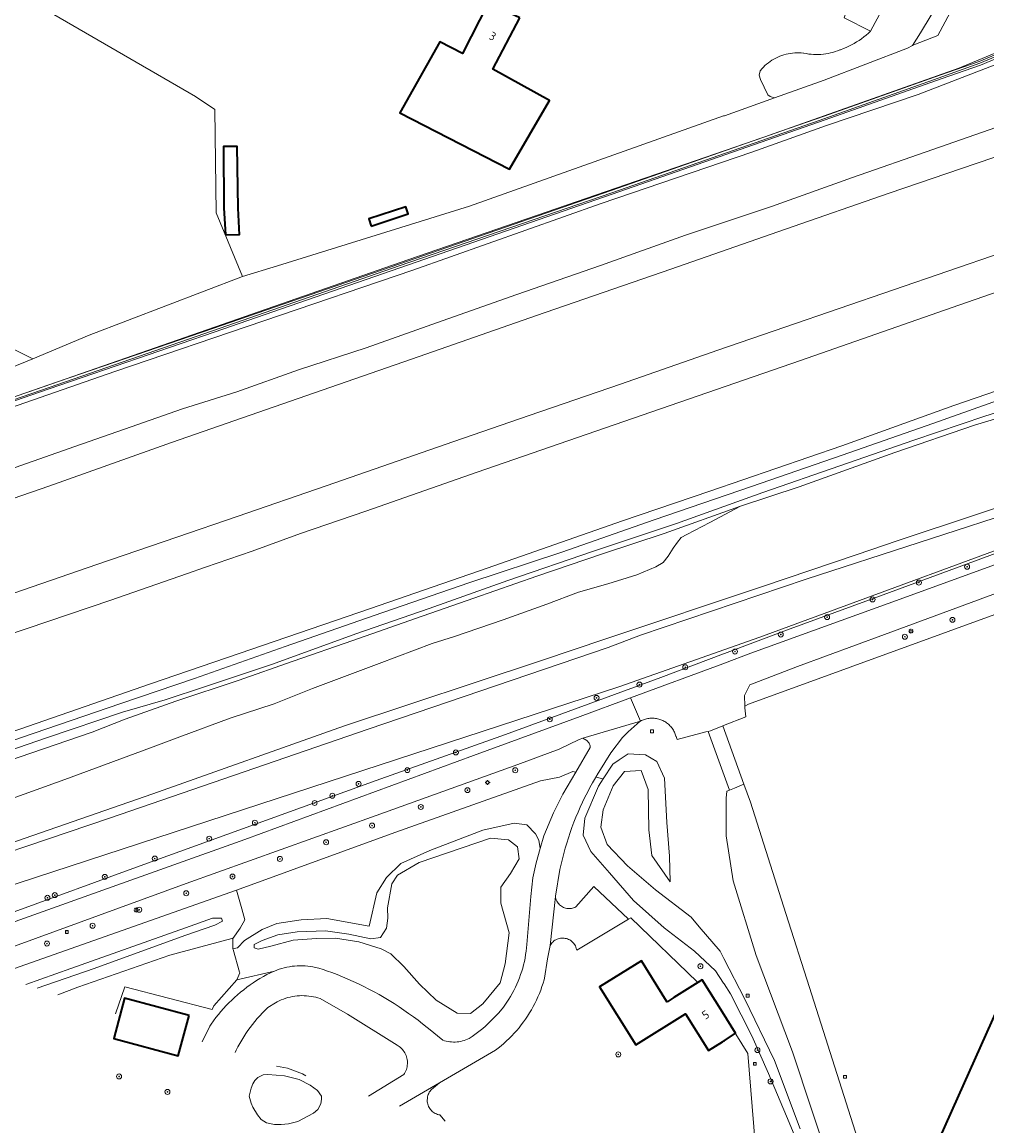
# Model space of a CAD drawing. Extents: x 152761 to 155748, y 459947 to 462743.
# Tile 47 of 256: x 153887 to 154042, y 460081 to 460258. Entities that reach past the tile are written whole.
import ezdxf
from ezdxf.enums import TextEntityAlignment as Align

# ---------------------------------------------------------------- set-up
doc = ezdxf.new("R2010")
doc.units = 0
doc.header["$LTSCALE"] = 0.75
doc.layers.get('0').update_dxf_attribs({"linetype": 'CONTINUOUS'})
for name, color, linetype, lineweight in [('B-RO-GR-BEPLANTING_CULTUUR_BOSPLANTSOEN-GV', 251, 'CONTINUOUS', 18), ('B-RO-GR-BOOM-S', 96, 'CONTINUOUS', 25), ('B-RO-GR-BOS_GEMENGD-GV', 251, 'CONTINUOUS', 13), ('B-RO-GR-BOS_LOOF-GV', 251, 'CONTINUOUS', 13), ('B-RO-GR-GRAS-GV', 251, 'CONTINUOUS', 13), ('B-RO-GR-GROENVOORZIENING-GV', 251, 'CONTINUOUS', 18), ('B-RO-GR-STRUIK-GV', 251, 'CONTINUOUS', 13), ('B-RO-IE-TERREINAFSCHEIDING_KUNSTMATIG_HEKWERK-G', 251, 'IE-TERREINAFSCHEIDING-KUNSTMATIG', 18), ('B-RO-IE-TERREINAFSCHEIDING_KUNSTMATIG_MUUR-GV', 251, 'CONTINUOUS', 18), ('B-RO-KL-ET_LS_OV_LICHTMAST-S', 251, 'CONTINUOUS', 25), ('B-RO-KW-KUNSTWERK_GELUIDSWERING_SCHERM-G', 251, 'CONTINUOUS', 18), ('B-RO-OG-BEBOUWING-GV', 6, 'CONTINUOUS', 35), ('B-RO-OG-BEBOUWING-T18', 1, 'CONTINUOUS', 18), ('B-RO-OG-TERREIN_CULTUURSCHEIDING-GV', 251, 'CONTINUOUS', 18), ('B-RO-OG-WATER_MEER-GV', 251, 'CONTINUOUS', 18), ('B-RO-OG-WATER_SLOOT-GV', 251, 'CONTINUOUS', 18), ('B-RO-RI-GWA_RIOOLPUT-S', 251, 'CONTINUOUS', 25), ('B-RO-VH-VERHARDING_ASFALT-GV', 251, 'CONTINUOUS', 18), ('B-RO-VH-VERHARDING_BETONSTRAATSTEEN-GV', 251, 'CONTINUOUS', 18), ('B-RO-VH-VERHARDING_FUNDERING_ZAND-GV', 251, 'CONTINUOUS', 18), ('B-RO-VH-VERHARDING_GESLOTEN-GV', 251, 'CONTINUOUS', 18), ('B-RO-VH-VERHARDING_TEGEL-GV', 251, 'CONTINUOUS', 18)]:
    doc.layers.add(name, color=color, linetype=linetype, lineweight=lineweight)
doc.styles.add('NLCS-ISO', font='NLCS-ISO.ttf')
doc.styles.add('NLCS-ISO-M200-T18', font='NLCS-ISO.ttf', dxfattribs={"height": 0.36})
doc.linetypes.add('IE-TERREINAFSCHEIDING-KUNSTMATIG', pattern='A,4,[82,NLCS.SHX,S=0.75,R=90,X=0,Y=0],4,-2', length=10)

# ---------------------------------------------------------------- blocks, each defined once
blk = doc.blocks.new('SKL-ET_OV_LICHTMAST-SO')
at = {"color": 0, "linetype": 'ByBlock', "lineweight": 18}
for points in [[(-1.25, 0), (-2, 0)], [(-1.41, 1.41), (-0.88, 0.88)], [(0, 2), (0, 1.25)], [(0.88, 0.88), (1.41, 1.41)], [(2, 0), (1.25, 0)], [(-1.41, -1.41), (-0.88, -0.88)], [(0, -1.25), (0, -2)], [(0.88, -0.88), (1.41, -1.41)]]:
    blk.add_lwpolyline(points, dxfattribs=at)
blk.add_circle((0, 0), 1, dxfattribs=at)
blk = doc.blocks.new('SRI-PUT_INSPECTIEPUT_RIOOLPUT-SO')
at = {"color": 0, "linetype": 'ByBlock', "lineweight": 18}
blk.add_lwpolyline([(-1.12, -1.12), (1.12, -1.12), (1.12, 1.12), (-1.12, 1.12)], close=True, dxfattribs=at)
at = {"color": 0, "linetype": 'ByBlock', "lineweight": 18, "style": 'NLCS-ISO'}
blk.add_text('r', height=1.5, dxfattribs=at).set_placement((0, 0.28), align=Align.MIDDLE_CENTER)
blk = doc.blocks.new('SGR-BOOM_01-SO')
at = {"linetype": 'ByBlock', "lineweight": 18}
h = blk.add_hatch(color=0, dxfattribs=at)
h.dxf.hatch_style = 1
edge = h.paths.add_edge_path()
edge.add_arc((0, 0), 0.25, 0, 360)
at = {"color": 0, "linetype": 'ByBlock', "lineweight": 18}
for radius in [2, 0.25]:
    blk.add_circle((0, 0), radius, dxfattribs=at)

msp = doc.modelspace()

# ---------------------------------------------------------------- linework, layer by layer
at = {"layer": 'B-RO-GR-BEPLANTING_CULTUUR_BOSPLANTSOEN-GV', "flags": 128}
for points in [[(153968.387, 460128.919), (153966.313, 460129.165), (153961.312, 460128.051), (153952.772, 460124.817), (153948.124, 460122.724), (153945.827, 460120.448), (153944.27, 460117.999), (153943.046, 460112.627), (153936.209, 460113.863), (153932.07, 460113.627), (153928.188, 460113.085), (153925.84, 460112.084), (153923.003, 460110.328), (153921.861, 460109.133), (153921.107, 460108.998), (153921.142, 460108.873), (153922.166, 460105.25), (153922.201, 460105.125), (153921.731, 460104.032), (153927.777, 460105.422), (153928.17, 460105.576), (153928.569, 460105.715), (153928.972, 460105.839), (153929.38, 460105.948), (153929.792, 460106.04), (153930.206, 460106.118), (153930.624, 460106.179), (153931.043, 460106.225), (153931.464, 460106.254), (153931.886, 460106.268), (153932.308, 460106.266), (153932.73, 460106.247), (153933.15, 460106.213), (153933.569, 460106.163), (153933.986, 460106.097), (153934.4, 460106.015), (153934.93, 460105.865), (153935.623, 460105.654), (153936.311, 460105.427), (153936.993, 460105.186), (153937.867, 460104.849), (153938.735, 460104.497), (153939.597, 460104.13), (153940.452, 460103.749), (153941.301, 460103.353), (153942.142, 460102.943), (153942.977, 460102.518), (153943.804, 460102.08), (153944.624, 460101.627), (153945.436, 460101.16), (153946.24, 460100.68), (153947.035, 460100.185), (153947.822, 460099.678), (153948.6, 460099.157), (153949.369, 460098.622), (153950.129, 460098.075), (153950.879, 460097.515), (153951.62, 460096.942), (153952.351, 460096.356), (153952.58, 460096.168), (153954.852, 460094.318), (153955.13, 460094.227), (153955.412, 460094.151), (153955.699, 460094.091), (153955.988, 460094.047), (153956.279, 460094.019), (153956.571, 460094.006), (153956.864, 460094.01), (153957.155, 460094.029), (153957.446, 460094.065), (153957.734, 460094.116), (153958.019, 460094.183), (153958.299, 460094.266), (153958.575, 460094.363), (153958.845, 460094.476), (153959.091, 460094.594), (153959.106, 460094.603), (153959.563, 460094.897), (153960.011, 460095.204), (153960.45, 460095.524), (153960.879, 460095.857), (153961.298, 460096.203), (153961.707, 460096.56), (153962.105, 460096.93), (153963.874, 460098.71), (153964.612, 460099.637), (153964.844, 460099.956), (153965.158, 460100.41), (153965.46, 460100.874), (153965.748, 460101.345), (153966.022, 460101.825), (153966.283, 460102.312), (153966.529, 460102.807), (153966.761, 460103.308), (153966.979, 460103.816), (153967.182, 460104.33), (153967.371, 460104.849), (153967.544, 460105.374), (153967.703, 460105.903), (153967.846, 460106.436), (153967.973, 460106.973), (153968.086, 460107.513), (153968.182, 460108.057), (153968.263, 460108.602), (153968.329, 460109.15), (153968.378, 460109.699), (153969.014, 460117.383), (153969.333, 460120.403), (153969.851, 460122.809), (153970.535, 460125.138), (153970.297, 460126.479), (153969.775, 460127.457)], [(153965.404, 460126.53), (153962.52, 460126.798), (153951.036, 460122.872), (153947.603, 460120.842), (153946.667, 460119.417), (153945.994, 460115.592), (153946.014, 460113.898), (153945.824, 460112.297), (153944.855, 460110.829), (153943.279, 460110.611), (153939.742, 460111.348), (153935.986, 460111.867), (153931.421, 460111.735), (153928.337, 460111.24), (153925.832, 460110.331), (153924.506, 460109.703), (153924.548, 460109.146), (153925.171, 460108.957), (153927.196, 460109.435), (153930.818, 460110.376), (153934.559, 460110.667), (153937.61, 460110.719), (153941.351, 460110.101), (153944.972, 460109.001), (153946.504, 460108.182), (153948.577, 460106.161), (153951.106, 460103.297), (153953.818, 460100.744), (153957.144, 460098.64), (153959.306, 460098.622), (153961.296, 460100.15), (153964.064, 460103.515), (153964.89, 460106.591), (153965.512, 460111.58), (153964.195, 460116.32), (153964.176, 460118.889), (153965.749, 460121.12), (153967.13, 460123.449), (153966.871, 460125.392)], [(153951.036, 460122.872), (153962.52, 460126.798), (153965.404, 460126.53), (153966.871, 460125.392), (153967.13, 460123.449), (153965.749, 460121.12), (153964.176, 460118.889), (153964.195, 460116.32), (153965.512, 460111.58), (153964.89, 460106.591), (153964.064, 460103.515), (153961.296, 460100.15), (153959.306, 460098.622), (153957.144, 460098.64), (153953.818, 460100.744), (153951.106, 460103.297), (153948.577, 460106.161), (153946.504, 460108.182), (153944.972, 460109.001), (153941.351, 460110.101), (153937.61, 460110.719), (153934.559, 460110.667), (153930.818, 460110.376), (153927.196, 460109.435), (153925.171, 460108.957), (153924.548, 460109.146), (153924.506, 460109.703), (153925.832, 460110.331), (153928.337, 460111.24), (153931.421, 460111.735), (153935.986, 460111.867), (153939.742, 460111.348), (153943.279, 460110.611), (153944.855, 460110.829), (153945.824, 460112.297), (153946.014, 460113.898), (153945.994, 460115.592), (153946.667, 460119.417), (153947.603, 460120.842)]]:
    msp.add_lwpolyline(points, close=True, dxfattribs=at)
for points in [[(153892.991, 460101.586), (153896.193, 460102.813), (153910.962, 460107.956), (153920.951, 460110.64), (153921.076, 460110.674), (153922.301, 460112.317), (153923.006, 460113.664), (153922.547, 460115.414), (153921.676, 460118.42), (153883.025, 460104.835)], [(153887.822, 460103.271), (153895.043, 460105.848), (153913.488, 460112.386), (153917.839, 460113.915), (153919.28, 460113.901), (153919.439, 460113.426), (153918.186, 460112.775), (153913.393, 460111.127), (153898.782, 460105.848), (153889.651, 460102.675)], [(153942.92, 460085.309), (153948.592, 460088.784), (153948.716, 460088.976), (153948.827, 460089.177), (153948.923, 460089.384), (153949.004, 460089.598), (153949.07, 460089.817), (153949.121, 460090.04), (153949.156, 460090.266), (153949.175, 460090.495), (153949.178, 460090.723), (153949.165, 460090.952), (153949.136, 460091.179), (153949.092, 460091.403), (153949.031, 460091.624), (153948.956, 460091.84), (153948.865, 460092.05), (153948.761, 460092.253), (153948.642, 460092.449), (153948.51, 460092.636), (153948.365, 460092.813), (153948.208, 460092.979), (153948.04, 460093.134), (153947.861, 460093.277), (153947.673, 460093.408), (153947.504, 460093.509), (153939.564, 460098.497), (153935.147, 460100.99), (153934.788, 460101.104), (153934.426, 460101.203), (153934.059, 460101.286), (153933.689, 460101.353), (153933.317, 460101.405), (153932.943, 460101.441), (153932.567, 460101.461), (153932.191, 460101.465), (153931.816, 460101.453), (153931.441, 460101.425), (153931.067, 460101.381), (153930.696, 460101.321), (153930.328, 460101.245), (153929.963, 460101.154), (153929.603, 460101.048), (153929.247, 460100.926), (153928.897, 460100.789), (153928.553, 460100.637), (153928.215, 460100.471), (153927.964, 460100.335), (153926.736, 460099.543), (153926.294, 460099.121), (153925.862, 460098.687), (153925.442, 460098.243), (153925.034, 460097.788), (153924.637, 460097.322), (153924.253, 460096.846), (153923.882, 460096.36), (153923.524, 460095.864), (153923.178, 460095.36), (153922.846, 460094.846), (153922.527, 460094.324), (153922.222, 460093.794), (153921.931, 460093.256), (153921.655, 460092.71), (153921.462, 460092.304)], [(153928.144, 460090.126), (153929.902, 460089.825), (153932.318, 460088.884), (153932.832, 460088.598)]]:
    msp.add_lwpolyline(points, dxfattribs=at)
at = {"layer": 'B-RO-GR-BOS_GEMENGD-GV', "flags": 128}
for points in [[(153885.177, 460205.677), (153888.923, 460203.833), (153897.986, 460207.623), (153922.682, 460217.052), (153918.436, 460227.315), (153918.196, 460243.895), (153915.073, 460245.997), (153884.799, 460263.57)], [(154046.905, 460173.69), (154025.639, 460165.878), (154010.092, 460160.221), (154000.139, 460156.472), (154000, 460156.42), (153989.92, 460152.628), (153964.935, 460143.441), (153944.17, 460136.066), (153905.592, 460122.097), (153885.936, 460114.941), (153868.763, 460109.484)], [(153872.135, 460108.385), (153899.426, 460118.157), (153923.041, 460126.585), (153959.785, 460140.06), (153976.944, 460146.328), (153985.064, 460149.337), (153999.875, 460154.826), (154000, 460154.872), (154000.125, 460154.918), (154004.381, 460156.495), (154026.461, 460164.492), (154044.877, 460171.189)], [(154012.314, 460080.078), (154008.173, 460091.036), (154003.41, 460100.914), (154000.064, 460107.416), (154000, 460107.541), (153999.936, 460107.666), (153999.452, 460108.606), (153996.081, 460112.54), (153994.772, 460114.067), (153989.038, 460118.469), (153984.568, 460122.307), (153981.279, 460125.754), (153980.285, 460128.525), (153980.642, 460131.332), (153982.26, 460135.179), (153984.081, 460137.49), (153986.741, 460137.63), (153987.877, 460134.611), (153988, 460128.107), (153988.49, 460123.987), (153991.435, 460119.747), (153991.303, 460123.868), (153990.896, 460129.318), (153990.524, 460136.443), (153989.287, 460139.102), (153987.473, 460140.191), (153984.64, 460140.314), (153983.234, 460139.365), (153982.192, 460138.662), (153980.649, 460136.298), (153979.896, 460135.145), (153977.719, 460130.002), (153977.422, 460127.267), (153978.635, 460124.631), (153981.638, 460121.211), (153985.535, 460116.778), (153990.476, 460112.379), (153995.303, 460108.632), (153998.68, 460105.476), (154000, 460103.475), (154000.082, 460103.35), (154001.135, 460101.754), (154004.554, 460095.004), (154007.201, 460088.928), (154010.531, 460081.071), (154012.904, 460075.371)], [(154012.904, 460075.371), (154010.531, 460081.071), (154007.201, 460088.928), (154004.554, 460095.004), (154001.135, 460101.754), (154000.082, 460103.35), (154000, 460103.475), (153998.68, 460105.476), (153995.303, 460108.632), (153990.476, 460112.379), (153985.535, 460116.778), (153981.638, 460121.211), (153978.635, 460124.631), (153977.422, 460127.267), (153977.719, 460130.002), (153979.896, 460135.145), (153980.649, 460136.298), (153979.463, 460136.585), (153979.387, 460136.459), (153978.947, 460135.695), (153978.521, 460134.924), (153978.109, 460134.144), (153977.711, 460133.358), (153977.328, 460132.564), (153976.958, 460131.764), (153976.604, 460130.957), (153976.264, 460130.143), (153975.938, 460129.324), (153975.628, 460128.499), (153975.333, 460127.668), (153975.052, 460126.832), (153974.788, 460125.991), (153974.538, 460125.146), (153974.303, 460124.296), (153974.084, 460123.442), (153973.881, 460122.584), (153973.693, 460121.723), (153972.969, 460117.432), (153972.974, 460117.39), (153973.005, 460117.205), (153973.051, 460117.023), (153973.113, 460116.845), (153973.189, 460116.673), (153973.28, 460116.509), (153973.384, 460116.353), (153973.502, 460116.206), (153973.631, 460116.07), (153973.772, 460115.945), (153973.922, 460115.833), (153974.082, 460115.734), (153974.249, 460115.648), (153974.423, 460115.578), (153974.603, 460115.522), (153974.786, 460115.482), (153974.973, 460115.458), (153975.161, 460115.449), (153975.348, 460115.457), (153975.535, 460115.481), (153975.718, 460115.52), (153975.898, 460115.575), (153976.073, 460115.644), (153976.24, 460115.729), (153979.151, 460119.023), (153984.718, 460113.782), (153985.072, 460114), (153995.747, 460103.691), (153995.871, 460103.571), (153996.574, 460104.01), (153999.837, 460098.795), (154001.896, 460095.413), (154001.972, 460095.288), (154003.885, 460092.146), (154006.07, 460065.94)], [(153889.651, 460102.675), (153898.782, 460105.848), (153913.393, 460111.127), (153918.186, 460112.775), (153919.439, 460113.426), (153919.28, 460113.901), (153917.839, 460113.915), (153913.488, 460112.386), (153895.043, 460105.848), (153887.822, 460103.271)], [(153902.26, 460098.564), (153903.763, 460102.892), (153917.76, 460099.245), (153918.056, 460099.803), (153921.731, 460104.032), (153922.201, 460105.125), (153922.166, 460105.25), (153921.142, 460108.873), (153921.107, 460108.998), (153921.076, 460110.674), (153920.951, 460110.64), (153910.962, 460107.956), (153896.193, 460102.813), (153892.991, 460101.586)]]:
    msp.add_lwpolyline(points, dxfattribs=at)
at = {"layer": 'B-RO-GR-BOS_LOOF-GV', "flags": 128}
for points in [[(154038.057, 460262.563), (154034.442, 460255.781), (154030.598, 460254.313), (154030.401, 460254.205), (154029.567, 460253.75), (154016.16, 460248.594), (154014.676, 460248.063), (154008.207, 460245.769), (154000.129, 460242.906), (154000, 460242.86), (153959.146, 460228.344), (153928.289, 460218.782), (153922.682, 460217.052), (153897.986, 460207.623), (153888.923, 460203.833), (153882.439, 460201.214), (153880.231, 460203.629), (153837.332, 460185.871), (153830.473, 460183.031), (153795.02, 460171.031)], [(153796.957, 460167.274), (153827.252, 460177.623), (153861.283, 460189.176), (153881.46, 460196.148), (153891.383, 460199.577), (153917.903, 460208.707), (153947.768, 460219.056), (153981.909, 460230.868), (154005.853, 460239.247), (154006.642, 460239.519), (154007.841, 460239.943), (154016.154, 460242.852), (154034.756, 460249.396), (154041.084, 460251.602), (154057.009, 460258.317)]]:
    msp.add_lwpolyline(points, dxfattribs=at)
at = {"layer": 'B-RO-GR-GRAS-GV', "flags": 128}
for points in [[(153798.359, 460166.407), (153830.89, 460177.263), (153864.839, 460188.833), (153902.122, 460201.774), (153950.017, 460218.101), (153980.307, 460228.775), (154004.54, 460237.062), (154016.561, 460241.318), (154031.311, 460246.317), (154046.108, 460252.042), (154064.373, 460259.896), (154072.171, 460263.127), (154071.839, 460264.004), (154057.254, 460257.742), (154041.309, 460251.018), (154034.962, 460248.806), (154016.36, 460242.262), (153982.114, 460230.278), (153947.972, 460218.465), (153918.107, 460208.117), (153891.587, 460198.986), (153861.485, 460188.585), (153827.454, 460177.032), (153797.159, 460166.683)], [(154064.373, 460259.896), (154046.108, 460252.042), (154031.311, 460246.317), (154016.561, 460241.318), (154004.54, 460237.062), (153980.307, 460228.775), (153950.017, 460218.101), (153902.122, 460201.774), (153864.839, 460188.833), (153830.89, 460177.263), (153798.359, 460166.407)], [(153799.366, 460156.464), (153814.249, 460160.975), (153830.895, 460166.305), (153845.566, 460171.418), (153858.625, 460176.901), (153870.99, 460181.475), (153886.108, 460186.356), (153895.673, 460189.722), (153904.744, 460192.9), (153913.013, 460195.803), (153921.726, 460198.514), (153931.677, 460202.038), (153942.52, 460205.605), (153954.747, 460209.945), (153966.789, 460214.18), (153980.194, 460218.846), (153993.865, 460223.686), (154007.702, 460228.306), (154020.742, 460232.995), (154033.655, 460237.471), (154046.071, 460241.814)], [(154048.254, 460198.642), (154033.622, 460193.448), (154019.053, 460188.339), (154004.492, 460183.326), (153988.859, 460177.936), (153973.985, 460172.755), (153959.058, 460167.819), (153943.82, 460162.545), (153929.517, 460157.59), (153914.944, 460152.454), (153903.105, 460148.447), (153887.127, 460142.981), (153868.907, 460136.56), (153855.597, 460132.122), (153837.467, 460125.97), (153828.002, 460122.772)], [(154054.836, 460198.614), (154041.99, 460194.633), (154030.59, 460190.73), (154018.711, 460186.604), (154006.302, 460182.332), (153992.421, 460177.37), (153979.086, 460172.914), (153965.294, 460168.204), (153952.658, 460163.7), (153940.874, 460159.606), (153927.465, 460154.771), (153916.696, 460151.152), (153910.204, 460149.008), (153903.338, 460147.015), (153891.298, 460142.966), (153877.119, 460138.09), (153864.12, 460133.784), (153851.985, 460129.432), (153839.715, 460125.454), (153829.778, 460122.193)], [(153829.778, 460122.193), (153839.715, 460125.454), (153851.985, 460129.432), (153864.12, 460133.784), (153877.119, 460138.09), (153891.298, 460142.966), (153903.338, 460147.015), (153910.204, 460149.008), (153916.696, 460151.152), (153927.465, 460154.771), (153940.874, 460159.606), (153952.658, 460163.7), (153965.294, 460168.204), (153979.086, 460172.914), (153992.421, 460177.37), (154006.302, 460182.332), (154018.711, 460186.604), (154030.59, 460190.73), (154041.99, 460194.633), (154054.836, 460198.614)], [(153832.68, 460121.247), (153835.662, 460122.286), (153848.214, 460126.739), (153861.385, 460131.309), (153875.168, 460135.77), (153886.763, 460139.805), (153898.469, 460143.843), (153903.782, 460145.923), (153911.918, 460148.788), (153921.959, 460152.142), (153930.816, 460155.255), (153940.377, 460158.546), (153950.482, 460162.066), (153959.834, 460165.354), (153969.978, 460168.913), (153980.533, 460172.462), (153990.443, 460175.735), (154002.747, 460180.169), (154012.145, 460183.275), (154027.519, 460188.777), (154040.32, 460193.177), (154053.431, 460197.074)], [(153854.728, 460114.06), (153871.464, 460119.944), (153901.272, 460130.017), (153942.862, 460144.309), (153981.461, 460157.434), (153986.646, 460159.429), (154013.291, 460168.413), (154049.626, 460180.214), (154085.331, 460191.743), (154097.932, 460195.22), (154097.298, 460196.893), (154076.745, 460190.424), (154053.916, 460183.19), (154027.931, 460174.574), (154021.484, 460172.388), (154006.432, 460167.282), (153981.087, 460158.834), (153970.751, 460155.348), (153939.045, 460144.82), (153908.232, 460133.886), (153877.324, 460123.163), (153852.487, 460114.79)], [(153862.529, 460111.516), (153872.771, 460115.065), (153919.883, 460130.409), (153983.341, 460151.167), (154005.845, 460159.105), (154027.539, 460167.067), (154049.077, 460174.995), (154063.823, 460180.61), (154069.697, 460182.956), (154078.084, 460186.407), (154087.827, 460190.619), (154095.425, 460193.575), (154098.139, 460194.676), (154097.932, 460195.22), (154085.331, 460191.743), (154049.626, 460180.214), (154013.291, 460168.413), (153986.646, 460159.429), (153981.461, 460157.434), (153942.862, 460144.309), (153901.272, 460130.017), (153871.464, 460119.944), (153854.728, 460114.06)], [(153882.869, 460132.209), (153894.086, 460136.199), (153907.873, 460141.321), (153912.594, 460143.054), (153920.678, 460146.073), (153927.752, 460148.385), (153933.925, 460150.82), (153944.625, 460154.876), (153953.144, 460158.075), (153956.746, 460159.174), (153964.57, 460161.9), (153971.594, 460164.39), (153976.688, 460166.334), (153981.414, 460167.634), (153986.046, 460169.105), (153989.122, 460170.396), (153990.313, 460171.085), (153991.093, 460172.096), (153991.912, 460173.388), (153992.579, 460174.379), (153993.204, 460175.082), (153994.076, 460175.597), (153997.783, 460177.519), (154002.747, 460180.169), (153990.443, 460175.735), (153980.533, 460172.462), (153969.978, 460168.913), (153959.834, 460165.354), (153950.482, 460162.066), (153940.377, 460158.546), (153930.816, 460155.255), (153921.959, 460152.142), (153911.918, 460148.788), (153903.782, 460145.923), (153898.469, 460143.843), (153886.763, 460139.805)]]:
    msp.add_lwpolyline(points, dxfattribs=at)
at = {"layer": 'B-RO-GR-GROENVOORZIENING-GV', "flags": 128}
for points in [[(154046.071, 460241.814), (154033.655, 460237.471), (154020.742, 460232.995), (154007.702, 460228.306), (153993.865, 460223.686), (153980.194, 460218.846), (153966.789, 460214.18), (153954.747, 460209.945), (153942.52, 460205.605), (153931.677, 460202.038), (153921.726, 460198.514), (153913.013, 460195.803), (153904.744, 460192.9), (153895.673, 460189.722), (153886.108, 460186.356), (153870.99, 460181.475), (153858.625, 460176.901), (153845.566, 460171.418), (153830.895, 460166.305), (153814.249, 460160.975), (153799.366, 460156.464)], [(153796.977, 460151.066), (153808.582, 460154.997), (153818.907, 460158.52), (153829.027, 460162), (153840.245, 460165.84), (153851.318, 460169.657), (153857.32, 460171.711), (153874.265, 460177.419), (153891.517, 460183.375), (153911.22, 460190.399), (153927.766, 460196.099), (153951.075, 460204.217), (153969.898, 460210.773), (153991.522, 460218.241), (154009.961, 460224.692), (154026.605, 460230.437), (154040.633, 460235.242), (154049.443, 460238.213)], [(154044.799, 460220.937), (154009.863, 460208.929), (153999.078, 460205.198), (153983.408, 460199.778), (153968.765, 460194.714), (153956.62, 460190.514), (153936.101, 460183.423), (153921.797, 460178.482), (153912.116, 460175.155), (153899.223, 460170.762), (153882.891, 460165.123), (153861.851, 460157.861), (153854.811, 460155.436), (153839.038, 460150.087), (153823.67, 460144.835), (153809.58, 460140.035), (153795.396, 460135.215)], [(153802.678, 460131.514), (153823.036, 460138.445), (153839.471, 460143.789), (153846.496, 460146.208), (153855.807, 460149.429), (153863.729, 460152.12), (153869.784, 460154.188), (153884.56, 460159.283), (153901.491, 460165.036), (153913.666, 460169.271), (153916.724, 460170.333), (153924.211, 460172.892), (153931.969, 460175.745), (153942.492, 460179.314), (153960.407, 460185.593), (153979.452, 460192.176), (153998.875, 460198.919), (154012.357, 460203.574), (154024.494, 460207.769), (154037.849, 460212.464), (154050.938, 460216.98)], [(154051.086, 460201.167), (154037.009, 460196.325), (154019.015, 460189.831), (153997.818, 460182.564), (153983.752, 460177.764), (153961.98, 460170.16), (153943.234, 460163.687), (153922.131, 460156.45), (153907.846, 460151.58), (153886.858, 460144.284), (153868.003, 460137.812), (153845.897, 460130.526), (153831.495, 460125.539), (153825.613, 460123.551)], [(153828.002, 460122.772), (153837.467, 460125.97), (153855.597, 460132.122), (153868.907, 460136.56), (153887.127, 460142.981), (153903.105, 460148.447), (153914.944, 460152.454), (153929.517, 460157.59), (153943.82, 460162.545), (153959.058, 460167.819), (153973.985, 460172.755), (153988.859, 460177.936), (154004.492, 460183.326), (154019.053, 460188.339), (154033.622, 460193.448), (154048.254, 460198.642)]]:
    msp.add_lwpolyline(points, dxfattribs=at)
at = {"layer": 'B-RO-GR-STRUIK-GV', "flags": 128}
for points in [[(154053.431, 460197.074), (154040.32, 460193.177), (154027.519, 460188.777), (154012.145, 460183.275), (154002.747, 460180.169), (153997.783, 460177.519), (153994.076, 460175.597), (153993.204, 460175.082), (153992.579, 460174.379), (153991.912, 460173.388), (153991.093, 460172.096), (153990.313, 460171.085), (153989.122, 460170.396), (153986.046, 460169.105), (153981.414, 460167.634), (153976.688, 460166.334), (153971.594, 460164.39), (153964.57, 460161.9), (153956.746, 460159.174), (153953.144, 460158.075), (153944.625, 460154.876), (153933.925, 460150.82), (153927.752, 460148.385), (153920.678, 460146.073), (153912.594, 460143.054), (153907.873, 460141.321), (153894.086, 460136.199), (153882.869, 460132.209)], [(153852.487, 460114.79), (153877.324, 460123.163), (153908.232, 460133.886), (153939.045, 460144.82), (153970.751, 460155.348), (153981.087, 460158.834), (154006.432, 460167.282), (154021.484, 460172.388), (154027.931, 460174.574), (154053.916, 460183.19)]]:
    msp.add_lwpolyline(points, dxfattribs=at)
at = {"layer": 'B-RO-IE-TERREINAFSCHEIDING_KUNSTMATIG_HEKWERK-G', "flags": 128}
for points in [[(154006.642, 460239.519), (154037.802, 460250.543), (154063.536, 460261.222), (154092.986, 460273.757), (154091.901, 460277.037), (154093.965, 460277.809)], [(154006.642, 460239.519), (153949.26, 460219.75), (153888.298, 460198.518), (153835.053, 460180.348), (153777.429, 460160.753), (153738.892, 460147.3), (153737.693, 460151.282)]]:
    msp.add_lwpolyline(points, dxfattribs=at)
at = {"layer": 'B-RO-IE-TERREINAFSCHEIDING_KUNSTMATIG_MUUR-GV', "flags": 128}
for points in [[(153797.159, 460166.683), (153827.454, 460177.032), (153861.485, 460188.585), (153891.587, 460198.986), (153918.107, 460208.117), (153947.972, 460218.465), (153982.114, 460230.278), (154016.36, 460242.262), (154034.962, 460248.806), (154041.309, 460251.018), (154057.254, 460257.742), (154071.839, 460264.004)], [(154057.009, 460258.317), (154041.084, 460251.602), (154034.756, 460249.396), (154016.154, 460242.852), (154007.841, 460239.943), (154006.642, 460239.519), (154005.853, 460239.247), (153981.909, 460230.868), (153947.768, 460219.056), (153917.903, 460208.707), (153891.383, 460199.577), (153881.46, 460196.148), (153861.283, 460189.176), (153827.252, 460177.623), (153796.957, 460167.274)]]:
    msp.add_lwpolyline(points, dxfattribs=at)
at = {"layer": 'B-RO-KW-KUNSTWERK_GELUIDSWERING_SCHERM-G', "flags": 128}
msp.add_lwpolyline([(153741.853, 460148.334), (153762.497, 460155.123), (153796.743, 460166.892), (153827.364, 460177.286), (153861.284, 460188.795), (153891.55, 460199.218), (153917.855, 460208.348), (153947.867, 460218.757), (153982.04, 460230.495), (154015.344, 460242.143), (154034.487, 460248.949), (154041.227, 460251.361), (154057.127, 460257.981), (154071.715, 460264.331)], dxfattribs=at)
at = {"layer": 'B-RO-OG-BEBOUWING-GV', "flags": 128}
for points in [[(153967.262, 460258.641), (153962.136, 460260.985), (153958.003, 460252.923), (153954.381, 460254.782), (153947.963, 460243.377), (153965.596, 460234.298), (153972.014, 460245.33), (153962.915, 460250.405)], [(153922.167, 460223.753), (153921.952, 460228.046), (153921.821, 460237.935), (153919.626, 460237.935), (153919.674, 460228.03), (153919.938, 460223.803)], [(153943.333, 460225.162), (153949.276, 460227.118), (153948.899, 460228.264), (153942.956, 460226.308)], [(154106.856, 460152.346), (154077.038, 460165.729), (154067.656, 460144.712), (154058.618, 460124.464), (154063.834, 460122.105), (154061.726, 460117.384), (154059.68, 460112.884), (154051.674, 460116.461), (154029.162, 460066.113), (154032.025, 460064.821), (154030.019, 460060.34), (154031.947, 460059.474), (154059.812, 460046.962)], [(153990.826, 460100.552), (153986.83, 460107.036), (153980.066, 460102.867), (153985.886, 460093.568), (153993.869, 460098.565), (153997.573, 460092.649), (153999.822, 460094.056), (154000, 460094.168), (154000.072, 460094.216), (154001.896, 460095.413), (153999.837, 460098.795), (153996.574, 460104.01), (153995.871, 460103.571), (153992.003, 460101.15), (153991.029, 460100.54), (153990.888, 460100.452)], [(153914.07, 460098.297), (153903.71, 460101.087), (153901.961, 460094.594), (153912.321, 460091.804)]]:
    msp.add_lwpolyline(points, close=True, dxfattribs=at)
at = {"layer": 'B-RO-OG-TERREIN_CULTUURSCHEIDING-GV', "flags": 128}
for points in [[(154058.143, 460297.354), (154056.158, 460298.22), (154055.872, 460298.192), (154055.542, 460298.129), (154055.167, 460297.674), (154054.62, 460296.772), (154037.117, 460265.331), (154031.646, 460256.224), (154030.401, 460254.205), (154030.598, 460254.313), (154034.442, 460255.781), (154038.057, 460262.563), (154043.448, 460259.629), (154042.919, 460260.664), (154042.855, 460260.789), (154039.286, 460262.749), (154041.292, 460266.403), (154041.167, 460266.511), (154040.371, 460267.198), (154055.89, 460296.588)], [(153976.002, 460137.421), (153975.752, 460137.508), (153973.607, 460136.597), (153970.547, 460135.993), (153947.126, 460127.688), (153921.676, 460118.42), (153922.547, 460115.414), (153923.006, 460113.664), (153922.301, 460112.317), (153921.076, 460110.674), (153921.107, 460108.998), (153921.861, 460109.133), (153923.003, 460110.328), (153925.84, 460112.084), (153928.188, 460113.085), (153932.07, 460113.627), (153936.209, 460113.863), (153943.046, 460112.627), (153944.27, 460117.999), (153945.827, 460120.448), (153948.124, 460122.724), (153952.772, 460124.817), (153961.312, 460128.051), (153966.313, 460129.165), (153968.387, 460128.919), (153969.775, 460127.457), (153970.297, 460126.479), (153970.535, 460125.138), (153971.126, 460127.152), (153972.652, 460130.839), (153974.168, 460133.839), (153976.238, 460137.364)]]:
    msp.add_lwpolyline(points, close=True, dxfattribs=at)
for points in [[(153882.439, 460201.214), (153888.923, 460203.833), (153885.177, 460205.677)], [(154049.077, 460174.995), (154027.539, 460167.067), (154005.845, 460159.105), (153983.341, 460151.167), (153919.883, 460130.409), (153872.771, 460115.065), (153862.529, 460111.516)], [(153868.763, 460109.484), (153885.936, 460114.941), (153905.592, 460122.097), (153944.17, 460136.066), (153964.935, 460143.441), (153989.92, 460152.628), (154000, 460156.42), (154000.139, 460156.472), (154010.092, 460160.221), (154025.639, 460165.878), (154046.905, 460173.69)], [(154045.78, 460166.84), (154025.853, 460159.524), (154011.873, 460154.363), (154004.197, 460151.422), (154003.366, 460149.715), (154003.424, 460147.997), (154004.028, 460148.297), (154052.467, 460165.925)], [(154020.415, 460064.321), (154011.083, 460092.454), (154005.268, 460107.925), (154001.539, 460119.906), (154000.437, 460127.15), (154000.411, 460133.184), (154000.535, 460134.344), (154000.928, 460134.502), (153997.511, 460143.95), (153997.169, 460143.859), (153992.514, 460142.616), (153992.357, 460143.132), (153992.35, 460143.157), (153992.298, 460143.328), (153992.239, 460143.496), (153992.172, 460143.661), (153992.098, 460143.824), (153992.016, 460143.983), (153991.928, 460144.138), (153991.833, 460144.288), (153991.731, 460144.435), (153991.622, 460144.577), (153991.508, 460144.714), (153991.387, 460144.845), (153991.26, 460144.971), (153991.128, 460145.091), (153990.991, 460145.205), (153990.849, 460145.313), (153990.702, 460145.414), (153990.551, 460145.509), (153990.396, 460145.597), (153990.236, 460145.678), (153990.074, 460145.751), (153989.908, 460145.817), (153989.74, 460145.876), (153989.569, 460145.927), (153989.395, 460145.971), (153989.22, 460146.006), (153989.044, 460146.034), (153988.867, 460146.054), (153988.689, 460146.065), (153988.51, 460146.069), (153988.332, 460146.065), (153988.154, 460146.053), (153987.977, 460146.033), (153987.8, 460146.005), (153987.625, 460145.969), (153987.452, 460145.925), (153987.282, 460145.874), (153987.113, 460145.815), (153986.947, 460145.748), (153986.785, 460145.674), (153986.626, 460145.593), (153986.583, 460145.559), (153986.087, 460145.158), (153985.601, 460144.745), (153985.125, 460144.319), (153984.661, 460143.882), (153984.207, 460143.434), (153983.765, 460142.974), (153981.873, 460140.494), (153979.961, 460137.41), (153979.841, 460137.215), (153979.463, 460136.585), (153980.649, 460136.298), (153982.192, 460138.662), (153983.234, 460139.365), (153984.64, 460140.314), (153987.473, 460140.191), (153989.287, 460139.102), (153990.524, 460136.443), (153990.896, 460129.318), (153991.303, 460123.868), (153991.435, 460119.747), (153988.49, 460123.987), (153988, 460128.107), (153987.877, 460134.611), (153986.741, 460137.63), (153984.081, 460137.49), (153982.26, 460135.179), (153980.642, 460131.332), (153980.285, 460128.525), (153981.279, 460125.754), (153984.568, 460122.307), (153989.038, 460118.469), (153994.772, 460114.067), (153996.081, 460112.54), (153999.452, 460108.606), (153999.936, 460107.666), (154000, 460107.541), (154000.064, 460107.416), (154003.41, 460100.914), (154008.173, 460091.036), (154012.314, 460080.078)], [(153978.03, 460142.486), (153977.363, 460142.828), (153976.803, 460142.661), (153973.571, 460141.1), (153966.906, 460138.624), (153944.159, 460130.445), (153913.612, 460119.478), (153878.612, 460106.736), (153877.912, 460106.502)], [(153883.025, 460104.835), (153921.676, 460118.42), (153947.126, 460127.688), (153970.547, 460135.993), (153973.607, 460136.597), (153975.752, 460137.508), (153976.002, 460137.421), (153976.238, 460137.364), (153978.573, 460141.341), (153978.573, 460141.633), (153978.385, 460142.049), (153978.03, 460142.486)]]:
    msp.add_lwpolyline(points, dxfattribs=at)
at = {"layer": 'B-RO-OG-WATER_MEER-GV', "flags": 128}
msp.add_lwpolyline([(153925.961, 460088.722), (153925.111, 460088.287), (153924.618, 460087.833), (153924.341, 460087.3), (153924.025, 460086.589), (153923.749, 460085.325), (153924.064, 460084.18), (153924.341, 460083.548), (153925.052, 460082.284), (153925.684, 460081.573), (153926.513, 460081.02), (153927.816, 460080.743), (153928.883, 460080.743), (153930.028, 460080.861), (153931.569, 460081.256), (153934.057, 460082.599), (153934.768, 460083.152), (153935.242, 460084.1), (153935.361, 460084.811), (153935.361, 460085.324), (153934.689, 460086.232), (153933.544, 460087.062), (153931.767, 460087.971), (153929.397, 460088.563), (153926.751, 460088.781)], close=True, dxfattribs=at)
at = {"layer": 'B-RO-OG-WATER_SLOOT-GV', "flags": 128}
msp.add_lwpolyline([(153925.961, 460088.722), (153926.751, 460088.781), (153929.397, 460088.563), (153931.767, 460087.971), (153933.544, 460087.062), (153934.689, 460086.232), (153935.361, 460085.324), (153935.361, 460084.811), (153935.242, 460084.1), (153934.768, 460083.152), (153934.057, 460082.599), (153931.569, 460081.256), (153930.028, 460080.861), (153928.883, 460080.743), (153927.816, 460080.743), (153926.513, 460081.02), (153925.684, 460081.573), (153925.052, 460082.284), (153924.341, 460083.548), (153924.064, 460084.18), (153923.749, 460085.325), (153924.025, 460086.589), (153924.341, 460087.3), (153924.618, 460087.833), (153925.111, 460088.287)], close=True, dxfattribs=at)
msp.add_lwpolyline([(153932.832, 460088.598), (153932.318, 460088.884), (153929.902, 460089.825), (153928.144, 460090.126)], dxfattribs=at)
at = {"layer": 'B-RO-VH-VERHARDING_ASFALT-GV', "flags": 128}
for points in [[(154033.427, 460274.721), (154023.65, 460256.481), (154023.297, 460256.162), (154022.933, 460255.855), (154022.559, 460255.561), (154022.176, 460255.279), (154021.783, 460255.011), (154021.381, 460254.755), (154020.972, 460254.514), (154020.554, 460254.286), (154020.128, 460254.072), (154019.696, 460253.873), (154019.258, 460253.689), (154018.813, 460253.519), (154018.7, 460253.478), (154018.334, 460253.334), (154017.962, 460253.206), (154017.586, 460253.092), (154017.205, 460252.994), (154016.821, 460252.911), (154016.433, 460252.844), (154016.043, 460252.792), (154015.651, 460252.757), (154015.259, 460252.738), (154014.865, 460252.734), (154014.472, 460252.747), (154014.08, 460252.775), (154013.689, 460252.82), (154013.301, 460252.88), (154012.915, 460252.956), (154012.846, 460252.971), (154012.495, 460253.004), (154012.142, 460253.021), (154011.789, 460253.022), (154011.436, 460253.006), (154011.084, 460252.975), (154010.734, 460252.928), (154010.387, 460252.865), (154010.043, 460252.787), (154009.702, 460252.693), (154009.367, 460252.583), (154009.036, 460252.459), (154008.712, 460252.319), (154008.394, 460252.166), (154008.084, 460251.997), (154007.781, 460251.815), (154007.487, 460251.62), (154007.202, 460251.411), (154006.927, 460251.19), (154006.662, 460250.956), (154006.408, 460250.711), (154006.166, 460250.455), (154005.935, 460250.187), (154005.896, 460250.139), (154005.72, 460249.406), (154005.955, 460248.711), (154007.144, 460246.27), (154007.502, 460246.004), (154008.207, 460245.769), (154014.676, 460248.063), (154016.16, 460248.594), (154029.567, 460253.75), (154030.401, 460254.205), (154031.646, 460256.224), (154037.117, 460265.331)], [(154044.877, 460171.189), (154026.461, 460164.492), (154004.381, 460156.495), (154000.125, 460154.918), (154000, 460154.872), (153999.875, 460154.826), (153985.064, 460149.337), (153986.626, 460145.593), (153986.785, 460145.674), (153986.947, 460145.748), (153987.113, 460145.815), (153987.282, 460145.874), (153987.452, 460145.925), (153987.625, 460145.969), (153987.8, 460146.005), (153987.977, 460146.033), (153988.154, 460146.053), (153988.332, 460146.065), (153988.51, 460146.069), (153988.689, 460146.065), (153988.867, 460146.054), (153989.044, 460146.034), (153989.22, 460146.006), (153989.395, 460145.971), (153989.569, 460145.927), (153989.74, 460145.876), (153989.908, 460145.817), (153990.074, 460145.751), (153990.236, 460145.678), (153990.396, 460145.597), (153990.551, 460145.509), (153990.702, 460145.414), (153990.849, 460145.313), (153990.991, 460145.205), (153991.128, 460145.091), (153991.26, 460144.971), (153991.387, 460144.845), (153991.508, 460144.714), (153991.622, 460144.577), (153991.731, 460144.435), (153991.833, 460144.288), (153991.928, 460144.138), (153992.016, 460143.983), (153992.098, 460143.824), (153992.172, 460143.661), (153992.239, 460143.496), (153992.298, 460143.328), (153992.35, 460143.157), (153992.357, 460143.132), (153992.514, 460142.616), (153997.169, 460143.859), (153997.511, 460143.95), (153997.88, 460144.049), (153999.888, 460144.833), (154000, 460144.877), (154003.565, 460146.27), (154003.434, 460147.713), (154003.424, 460147.997), (154003.366, 460149.715), (154004.197, 460151.422), (154011.873, 460154.363), (154025.853, 460159.524), (154045.78, 460166.84)], [(153877.912, 460106.502), (153878.612, 460106.736), (153913.612, 460119.478), (153944.159, 460130.445), (153966.906, 460138.624), (153973.571, 460141.1), (153976.803, 460142.661), (153977.363, 460142.828), (153986.626, 460145.593), (153985.064, 460149.337), (153976.944, 460146.328), (153959.785, 460140.06), (153923.041, 460126.585), (153899.426, 460118.157), (153872.135, 460108.385)]]:
    msp.add_lwpolyline(points, dxfattribs=at)
at = {"layer": 'B-RO-VH-VERHARDING_BETONSTRAATSTEEN-GV', "flags": 128}
for points in [[(154033.427, 460274.721), (154028.679, 460277.164), (154026.825, 460273.694), (154022.14, 460264.927), (154020.494, 460261.847), (154019.392, 460258.63), (154023.65, 460256.481)], [(153984.718, 460113.782), (153979.151, 460119.023), (153976.24, 460115.729), (153976.073, 460115.644), (153975.898, 460115.575), (153975.718, 460115.52), (153975.535, 460115.481), (153975.348, 460115.457), (153975.161, 460115.449), (153974.973, 460115.458), (153974.786, 460115.482), (153974.603, 460115.522), (153974.423, 460115.578), (153974.249, 460115.648), (153974.082, 460115.734), (153973.922, 460115.833), (153973.772, 460115.945), (153973.631, 460116.07), (153973.502, 460116.206), (153973.384, 460116.353), (153973.28, 460116.509), (153973.189, 460116.673), (153973.113, 460116.845), (153973.051, 460117.023), (153973.005, 460117.205), (153972.974, 460117.39), (153972.104, 460109.54), (153972.205, 460109.703), (153972.319, 460109.858), (153972.445, 460110.002), (153972.583, 460110.136), (153972.732, 460110.257), (153972.89, 460110.366), (153973.057, 460110.461), (153973.231, 460110.542), (153973.411, 460110.609), (153973.596, 460110.66), (153973.784, 460110.695), (153973.975, 460110.715), (153974.167, 460110.719), (153974.359, 460110.706), (153974.549, 460110.678), (153974.736, 460110.634), (153974.918, 460110.575), (153975.095, 460110.501), (153975.266, 460110.412), (153975.428, 460110.309), (153975.581, 460110.193), (153975.724, 460110.065), (153975.856, 460109.926), (153976.082, 460109.616), (153976.175, 460109.448), (153976.254, 460109.273), (153976.318, 460109.092), (153976.367, 460108.907), (153976.395, 460108.754)]]:
    msp.add_lwpolyline(points, close=True, dxfattribs=at)
for points in [[(153947.9, 460083.686), (153954.308, 460087.425), (153963.318, 460092.683), (153963.782, 460093.038), (153964.237, 460093.406), (153964.681, 460093.786), (153965.115, 460094.177), (153965.538, 460094.581), (153965.95, 460094.996), (153966.35, 460095.422), (153966.739, 460095.859), (153967.115, 460096.306), (153967.479, 460096.764), (153967.831, 460097.231), (153968.169, 460097.707), (153968.495, 460098.193), (153968.806, 460098.687), (153969.105, 460099.19), (153969.389, 460099.701), (153969.66, 460100.219), (153969.916, 460100.744), (153970.157, 460101.277), (153970.384, 460101.815), (153970.596, 460102.36), (153970.794, 460102.91), (153970.976, 460103.465), (153971.142, 460104.025), (153971.216, 460104.291), (153971.712, 460107.394), (153972.104, 460109.54), (153972.974, 460117.39), (153972.969, 460117.432), (153973.693, 460121.723), (153973.881, 460122.584), (153974.084, 460123.442), (153974.303, 460124.296), (153974.538, 460125.146), (153974.788, 460125.991), (153975.052, 460126.832), (153975.333, 460127.668), (153975.628, 460128.499), (153975.938, 460129.324), (153976.264, 460130.143), (153976.604, 460130.957), (153976.958, 460131.764), (153977.328, 460132.564), (153977.711, 460133.358), (153978.109, 460134.144), (153978.521, 460134.924), (153978.947, 460135.695), (153979.387, 460136.459), (153979.463, 460136.585), (153979.841, 460137.215), (153979.961, 460137.41), (153981.873, 460140.494), (153983.765, 460142.974), (153984.207, 460143.434), (153984.661, 460143.882), (153985.125, 460144.319), (153985.601, 460144.745), (153986.087, 460145.158), (153986.583, 460145.559), (153986.626, 460145.593), (153977.363, 460142.828), (153978.03, 460142.486), (153978.385, 460142.049), (153978.573, 460141.633), (153978.573, 460141.341), (153976.238, 460137.364), (153974.168, 460133.839), (153972.652, 460130.839), (153971.126, 460127.152), (153970.535, 460125.138), (153969.851, 460122.809), (153969.333, 460120.403), (153969.014, 460117.383), (153968.378, 460109.699), (153968.329, 460109.15), (153968.263, 460108.602), (153968.182, 460108.057), (153968.086, 460107.513), (153967.973, 460106.973), (153967.846, 460106.436), (153967.703, 460105.903), (153967.544, 460105.374), (153967.371, 460104.849), (153967.182, 460104.33), (153966.979, 460103.816), (153966.761, 460103.308), (153966.529, 460102.807), (153966.283, 460102.312), (153966.022, 460101.825), (153965.748, 460101.345), (153965.46, 460100.874), (153965.158, 460100.41), (153964.844, 460099.956), (153964.612, 460099.637), (153963.874, 460098.71), (153962.105, 460096.93), (153961.707, 460096.56), (153961.298, 460096.203), (153960.879, 460095.857), (153960.45, 460095.524), (153960.011, 460095.204), (153959.563, 460094.897), (153959.106, 460094.603), (153959.091, 460094.594), (153958.845, 460094.476), (153958.575, 460094.363), (153958.299, 460094.266), (153958.019, 460094.183), (153957.734, 460094.116), (153957.446, 460094.065), (153957.155, 460094.029), (153956.864, 460094.01), (153956.571, 460094.006), (153956.279, 460094.019), (153955.988, 460094.047), (153955.699, 460094.091), (153955.412, 460094.151), (153955.13, 460094.227), (153954.852, 460094.318), (153952.58, 460096.168), (153952.351, 460096.356), (153951.62, 460096.942), (153950.879, 460097.515), (153950.129, 460098.075), (153949.369, 460098.622), (153948.6, 460099.157), (153947.822, 460099.678), (153947.035, 460100.185), (153946.24, 460100.68), (153945.436, 460101.16), (153944.624, 460101.627), (153943.804, 460102.08), (153942.977, 460102.518), (153942.142, 460102.943), (153941.301, 460103.353), (153940.452, 460103.749), (153939.597, 460104.13), (153938.735, 460104.497), (153937.867, 460104.849), (153936.993, 460105.186), (153936.311, 460105.427), (153935.623, 460105.654), (153934.93, 460105.865), (153934.4, 460106.015), (153933.986, 460106.097), (153933.569, 460106.163), (153933.15, 460106.213), (153932.73, 460106.247), (153932.308, 460106.266), (153931.886, 460106.268), (153931.464, 460106.254), (153931.043, 460106.225), (153930.624, 460106.179), (153930.206, 460106.118), (153929.792, 460106.04), (153929.38, 460105.948), (153928.972, 460105.839), (153928.569, 460105.715), (153928.17, 460105.576), (153927.777, 460105.422), (153927.391, 460105.253), (153927.134, 460105.131), (153926.569, 460104.84), (153926.012, 460104.535), (153925.462, 460104.216), (153924.921, 460103.883), (153924.388, 460103.537), (153923.864, 460103.178), (153923.349, 460102.806), (153922.844, 460102.421), (153922.348, 460102.023), (153921.863, 460101.613), (153921.388, 460101.192), (153920.923, 460100.758), (153920.47, 460100.314), (153920.028, 460099.858), (153919.597, 460099.391), (153919.178, 460098.913), (153918.772, 460098.426), (153918.378, 460097.928), (153917.996, 460097.421), (153917.627, 460096.905), (153917.379, 460096.541), (153916.157, 460094.034)], [(153921.462, 460092.304), (153921.655, 460092.71), (153921.931, 460093.256), (153922.222, 460093.794), (153922.527, 460094.324), (153922.846, 460094.846), (153923.178, 460095.36), (153923.524, 460095.864), (153923.882, 460096.36), (153924.253, 460096.846), (153924.637, 460097.322), (153925.034, 460097.788), (153925.442, 460098.243), (153925.862, 460098.687), (153926.294, 460099.121), (153926.736, 460099.543), (153927.964, 460100.335), (153928.215, 460100.471), (153928.553, 460100.637), (153928.897, 460100.789), (153929.247, 460100.926), (153929.603, 460101.048), (153929.963, 460101.154), (153930.328, 460101.245), (153930.696, 460101.321), (153931.067, 460101.381), (153931.441, 460101.425), (153931.816, 460101.453), (153932.191, 460101.465), (153932.567, 460101.461), (153932.943, 460101.441), (153933.317, 460101.405), (153933.689, 460101.353), (153934.059, 460101.286), (153934.426, 460101.203), (153934.788, 460101.104), (153935.147, 460100.99), (153939.564, 460098.497), (153947.504, 460093.509), (153947.673, 460093.408), (153947.861, 460093.277), (153948.04, 460093.134), (153948.208, 460092.979), (153948.365, 460092.813), (153948.51, 460092.636), (153948.642, 460092.449), (153948.761, 460092.253), (153948.865, 460092.05), (153948.956, 460091.84), (153949.031, 460091.624), (153949.092, 460091.403), (153949.136, 460091.179), (153949.165, 460090.952), (153949.178, 460090.723), (153949.175, 460090.495), (153949.156, 460090.266), (153949.121, 460090.04), (153949.07, 460089.817), (153949.004, 460089.598), (153948.923, 460089.384), (153948.827, 460089.177), (153948.716, 460088.976), (153948.592, 460088.784), (153942.92, 460085.309)], [(153955.249, 460081.29), (153954.398, 460082.282), (153954.205, 460082.322), (153954.015, 460082.377), (153953.831, 460082.447), (153953.652, 460082.532), (153953.482, 460082.631), (153953.32, 460082.744), (153953.167, 460082.869), (153953.025, 460083.007), (153952.895, 460083.155), (153952.777, 460083.313), (153952.672, 460083.481), (153952.582, 460083.656), (153952.506, 460083.838), (153952.444, 460084.026), (153952.398, 460084.218), (153952.368, 460084.413), (153952.354, 460084.61), (153952.374, 460085.004), (153952.407, 460085.199), (153952.456, 460085.39), (153952.521, 460085.576), (153952.6, 460085.757), (153952.694, 460085.931), (153952.802, 460086.097), (153952.922, 460086.253), (153953.019, 460086.361), (153954.308, 460087.425), (153947.9, 460083.686)]]:
    msp.add_lwpolyline(points, dxfattribs=at)
at = {"layer": 'B-RO-VH-VERHARDING_FUNDERING_ZAND-GV', "flags": 128}
msp.add_lwpolyline([(154026.389, 460058.098), (154024.248, 460065.677), (154024.976, 460064.332), (154025.633, 460065.677), (154013.837, 460102.77), (154010.036, 460114.677), (154004.319, 460132.584), (154003.282, 460135.45), (154001.757, 460134.836), (154000.928, 460134.502), (154000.535, 460134.344), (154000.411, 460133.184), (154000.437, 460127.15), (154001.539, 460119.906), (154005.268, 460107.925), (154011.083, 460092.454), (154020.415, 460064.321), (154021.854, 460059.577)], dxfattribs=at)
at = {"layer": 'B-RO-VH-VERHARDING_GESLOTEN-GV', "flags": 128}
for points in [[(154049.443, 460238.213), (154040.633, 460235.242), (154026.605, 460230.437), (154009.961, 460224.692), (153991.522, 460218.241), (153969.898, 460210.773), (153951.075, 460204.217), (153927.766, 460196.099), (153911.22, 460190.399), (153891.517, 460183.375), (153874.265, 460177.419), (153857.32, 460171.711), (153851.318, 460169.657), (153840.245, 460165.84), (153829.027, 460162), (153818.907, 460158.52), (153808.582, 460154.997), (153796.977, 460151.066)], [(153795.396, 460135.215), (153809.58, 460140.035), (153823.67, 460144.835), (153839.038, 460150.087), (153854.811, 460155.436), (153861.851, 460157.861), (153882.891, 460165.123), (153899.223, 460170.762), (153912.116, 460175.155), (153921.797, 460178.482), (153936.101, 460183.423), (153956.62, 460190.514), (153968.765, 460194.714), (153983.408, 460199.778), (153999.078, 460205.198), (154009.863, 460208.929), (154044.799, 460220.937)], [(154050.938, 460216.98), (154037.849, 460212.464), (154024.494, 460207.769), (154012.357, 460203.574), (153998.875, 460198.919), (153979.452, 460192.176), (153960.407, 460185.593), (153942.492, 460179.314), (153931.969, 460175.745), (153924.211, 460172.892), (153916.724, 460170.333), (153913.666, 460169.271), (153901.491, 460165.036), (153884.56, 460159.283), (153869.784, 460154.188), (153863.729, 460152.12), (153855.807, 460149.429), (153846.496, 460146.208), (153839.471, 460143.789), (153823.036, 460138.445), (153802.678, 460131.514)], [(153825.613, 460123.551), (153831.495, 460125.539), (153845.897, 460130.526), (153868.003, 460137.812), (153886.858, 460144.284), (153907.846, 460151.58), (153922.131, 460156.45), (153943.234, 460163.687), (153961.98, 460170.16), (153983.752, 460177.764), (153997.818, 460182.564), (154019.015, 460189.831), (154037.009, 460196.325), (154051.086, 460201.167)]]:
    msp.add_lwpolyline(points, dxfattribs=at)
at = {"layer": 'B-RO-VH-VERHARDING_TEGEL-GV', "flags": 128}
msp.add_lwpolyline([(153999.888, 460144.833), (153997.88, 460144.049), (153997.511, 460143.95), (154000.928, 460134.502), (154001.757, 460134.836), (154003.282, 460135.45)], close=True, dxfattribs=at)

# ---------------------------------------------------------------- block references
at = {"layer": 'B-RO-GR-BOOM-S', "xscale": 0.2, "yscale": 0.2, "zscale": 0.2}
for p in [(154039.158, 460170.407), (154031.41, 460167.859), (154023.961, 460165.148), (154016.648, 460162.31), (154036.805, 460161.875), (154009.204, 460159.51), (154029.153, 460159.158), (154001.836, 460156.774), (153993.842, 460154.253), (153986.474, 460151.462), (153979.575, 460149.324), (153972.069, 460145.878), (153956.958, 460140.558), (153949.158, 460137.709), (153966.509, 460137.696), (153941.325, 460135.51), (153958.819, 460134.493), (153934.255, 460132.434), (153937.1, 460133.6), (153951.325, 460131.794), (153924.657, 460129.263), (153943.485, 460128.801), (153917.3, 460126.7), (153936.098, 460126.119), (153908.55, 460123.493), (153928.677, 460123.442), (153900.515, 460120.557), (153921.05, 460120.611), (153891.3, 460117.2), (153892.48, 460117.621), (153913.608, 460117.921), (153906.061, 460115.273), (153898.555, 460112.702), (153891.218, 460109.839), (153996.283, 460106.187), (153983.075, 460092.02), (154005.453, 460092.719), (153902.81, 460088.474), (154007.551, 460087.686), (153910.591, 460085.991)]:
    msp.add_blockref('SGR-BOOM_01-SO', p, dxfattribs=at)
at = {"layer": 'B-RO-KL-ET_LS_OV_LICHTMAST-S', "xscale": 0.2, "yscale": 0.2, "zscale": 0.2}
for p in [(154030.122, 460160.053), (153962.049, 460135.726), (153905.565, 460115.219)]:
    msp.add_blockref('SKL-ET_OV_LICHTMAST-SO', p, dxfattribs=at)
at = {"layer": 'B-RO-RI-GWA_RIOOLPUT-S', "xscale": 0.2, "yscale": 0.2, "zscale": 0.2}
for p in [(153988.487, 460143.948), (153894.413, 460111.689), (154003.882, 460101.472), (154005.021, 460090.495), (154019.52, 460088.423)]:
    msp.add_blockref('SRI-PUT_INSPECTIEPUT_RIOOLPUT-SO', p, dxfattribs=at)

# ---------------------------------------------------------------- texts
at = {"layer": 'B-RO-OG-BEBOUWING-T18', "style": 'NLCS-ISO-M200-T18'}
for s, rotation, p in [('3', 332.2, (153962.878, 460255.69)), ('5', 31.7, (153997.109, 460098.396))]:
    msp.add_text(s, height=1.35, rotation=rotation, dxfattribs=at).set_placement(p, align=Align.MIDDLE)

doc.saveas('drawing.dxf')
